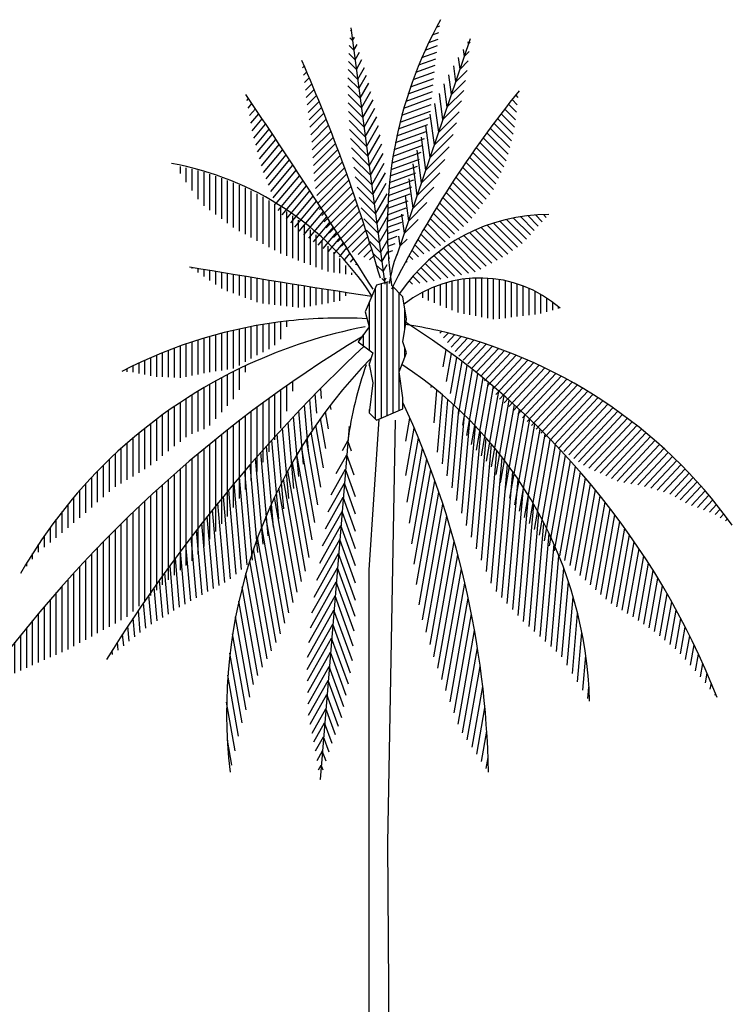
# Model space of a CAD drawing. Extents: x -1.9 to 20.9, y 2.3 to 17.
# Tile 11 of 12: x 13.3 to 17.6, y 11 to 17. Entities that reach past the tile are written whole.
import ezdxf

# ---------------------------------------------------------------- set-up
doc = ezdxf.new("R2010")
doc.units = 0
doc.header["$MEASUREMENT"] = 0
doc.layers.get('0').update_dxf_attribs({"linetype": 'CONTINUOUS'})

# ---------------------------------------------------------------- blocks, each defined once
blk = doc.blocks.new('*X14')
at = {"color": 0}
for p, q in [((18.18, 9.8629), (18.18, 9.8872)), ((18.2, 9.8343), (18.2, 9.8829)), ((18.22, 9.8056), (18.22, 9.8782)), ((18.24, 9.7769), (18.24, 9.873)), ((18.26, 9.7544), (18.26, 9.8674)), ((18.28, 9.7397), (18.28, 9.8613)), ((18.3, 9.725), (18.3, 9.8547)), ((18.32, 9.7104), (18.32, 9.8477)), ((18.34, 9.6957), (18.34, 9.8401)), ((18.36, 9.681), (18.36, 9.8321)), ((18.38, 9.6683), (18.38, 9.8236)), ((18.4, 9.6576), (18.4, 9.8145)), ((18.42, 9.6468), (18.42, 9.8049)), ((18.44, 9.636), (18.44, 9.7947)), ((18.46, 9.6253), (18.46, 9.7839)), ((18.48, 9.6145), (18.48, 9.7725)), ((18.5, 9.6037), (18.5, 9.7605)), ((18.52, 9.593), (18.52, 9.7478)), ((18.54, 9.5847), (18.54, 9.7345)), ((18.56, 9.577), (18.56, 9.7204)), ((18.58, 9.5693), (18.58, 9.7055)), ((18.6, 9.5616), (18.6, 9.6898)), ((18.62, 9.5539), (18.62, 9.6733)), ((18.64, 9.5462), (18.64, 9.6559)), ((18.66, 9.5385), (18.66, 9.6375)), ((18.68, 9.5313), (18.68, 9.618)), ((18.7, 9.5284), (18.7, 9.5973)), ((18.72, 9.5256), (18.72, 9.5754)), ((18.74, 9.5227), (18.74, 9.5521)), ((18.76, 9.5199), (18.76, 9.5273))]:
    blk.add_line(p, q, dxfattribs=at)
blk = doc.blocks.new('*X9')
at = {"color": 0}
for p, q in [((18.6577, 9.1023), (18.6547, 9.1359)), ((18.6734, 9.1523), (18.6732, 9.1545)), ((18.6274, 8.99), (18.6179, 9.0983)), ((18.642, 9.0522), (18.6363, 9.1172)), ((18.613, 8.9244), (18.5995, 9.0792)), ((18.5805, 8.8374), (18.5627, 9.0404)), ((18.5969, 8.8792), (18.5811, 9.0599)), ((18.5468, 8.763), (18.526, 9.001)), ((18.5639, 8.7972), (18.5444, 9.0208)), ((18.5297, 8.7288), (18.5077, 8.981)), ((18.4951, 8.666), (18.4711, 8.9404)), ((18.5127, 8.6946), (18.4894, 8.9608)), ((18.4599, 8.609), (18.4345, 8.899)), ((18.4775, 8.6375), (18.4528, 8.9198)), ((18.4423, 8.5806), (18.4163, 8.878)), ((18.4058, 8.5392), (18.3799, 8.8355)), ((18.4245, 8.5552), (18.3981, 8.8569)), ((18.3871, 8.5232), (18.3617, 8.8139)), ((18.3498, 8.4912), (18.3254, 8.77)), ((18.3684, 8.5072), (18.3435, 8.792)), ((18.3307, 8.4796), (18.3072, 8.7477)), ((18.2924, 8.4586), (18.271, 8.7026)), ((18.3115, 8.4691), (18.2891, 8.7253)), ((18.2732, 8.4481), (18.253, 8.6796)), ((18.2349, 8.4271), (18.2169, 8.633)), ((18.2541, 8.4376), (18.2349, 8.6564)), ((18.2158, 8.4167), (18.1989, 8.6093)), ((18.1966, 8.4062), (18.1809, 8.5854)), ((18.1584, 8.3839), (18.145, 8.5368)), ((18.1775, 8.3955), (18.163, 8.5612)), ((18.1393, 8.3724), (18.1271, 8.5121)), ((18.1203, 8.3608), (18.1092, 8.4871)), ((18.0821, 8.3376), (18.0735, 8.4363)), ((18.1012, 8.3492), (18.0913, 8.4619)), ((18.0632, 8.3249), (18.0557, 8.4105)), ((18.0444, 8.31), (18.0379, 8.3844)), ((18.0256, 8.295), (18.0201, 8.358)), ((17.9881, 8.265), (17.9847, 8.3042)), ((18.0069, 8.28), (18.0024, 8.3313)), ((17.9693, 8.25), (17.967, 8.2769)), ((17.9506, 8.235), (17.9493, 8.2492)), ((17.9318, 8.2201), (17.9317, 8.2212))]:
    blk.add_line(p, q, dxfattribs=at)
blk = doc.blocks.new('*X8')
at = {"color": 0}
for p, q in [((18.54, 9.0588), (18.54, 9.145)), ((18.56, 9.1271), (18.56, 9.159)), ((18.48, 8.9218), (18.48, 9.1022)), ((18.5, 8.9618), (18.5, 9.1166)), ((18.52, 9.0018), (18.52, 9.1309)), ((18.44, 8.8552), (18.44, 9.0727)), ((18.46, 8.8859), (18.46, 9.0875)), ((18.4, 8.794), (18.4, 9.0426)), ((18.42, 8.8246), (18.42, 9.0578)), ((18.36, 8.7327), (18.36, 9.0118)), ((18.38, 8.7634), (18.38, 9.0273)), ((18.32, 8.6772), (18.32, 8.9801)), ((18.34, 8.7027), (18.34, 8.996)), ((18.26, 8.6006), (18.26, 8.9313)), ((18.28, 8.6261), (18.28, 8.9478)), ((18.3, 8.6516), (18.3, 8.9641)), ((18.24, 8.5751), (18.24, 8.9146)), ((18.2, 8.5367), (18.2, 8.8806)), ((18.22, 8.553), (18.22, 8.8977)), ((18.16, 8.5042), (18.16, 8.8458)), ((18.18, 8.5205), (18.18, 8.8633)), ((18.12, 8.4715), (18.12, 8.8102)), ((18.14, 8.4879), (18.14, 8.8281)), ((18.08, 8.4354), (18.08, 8.7736)), ((18.1, 8.4534), (18.1, 8.792)), ((18.04, 8.3992), (18.04, 8.7361)), ((18.06, 8.4173), (18.06, 8.755)), ((18.02, 8.3812), (18.02, 8.717)), ((17.98, 8.3515), (17.98, 8.6781)), ((18, 8.3631), (18, 8.6977)), ((17.94, 8.3296), (17.94, 8.6381)), ((17.96, 8.3405), (17.96, 8.6582)), ((17.92, 8.3186), (17.92, 8.6178)), ((17.88, 8.2966), (17.88, 8.5762)), ((17.9, 8.3076), (17.9, 8.5971)), ((17.84, 8.2747), (17.84, 8.5336)), ((17.86, 8.2856), (17.86, 8.555)), ((17.82, 8.2637), (17.82, 8.5118)), ((17.78, 8.2435), (17.78, 8.4674)), ((17.8, 8.2527), (17.8, 8.4898)), ((17.76, 8.2347), (17.76, 8.4447)), ((17.72, 8.217), (17.72, 8.3984)), ((17.74, 8.2259), (17.74, 8.4217)), ((17.7, 8.2082), (17.7, 8.3747)), ((17.68, 8.1994), (17.68, 8.3507)), ((17.64, 8.1814), (17.64, 8.3017)), ((17.66, 8.1905), (17.66, 8.3264)), ((17.62, 8.1723), (17.62, 8.2766)), ((17.6, 8.1633), (17.6, 8.2511)), ((17.56, 8.1451), (17.56, 8.199)), ((17.58, 8.1542), (17.58, 8.2253)), ((17.54, 8.136), (17.54, 8.1723)), ((17.52, 8.1269), (17.52, 8.1452))]:
    blk.add_line(p, q, dxfattribs=at)
blk = doc.blocks.new('*X3')
at = {"color": 0}
for p, q in [((18.36, 9.2032), (18.36, 9.3327)), ((18.38, 9.2139), (18.38, 9.3372)), ((18.4, 9.2255), (18.4, 9.3415)), ((18.42, 9.2371), (18.42, 9.3455)), ((18.44, 9.2484), (18.44, 9.3492)), ((18.46, 9.2584), (18.46, 9.3526)), ((18.48, 9.2684), (18.48, 9.3558)), ((18.5, 9.2822), (18.5, 9.3587)), ((18.52, 9.3022), (18.52, 9.3614)), ((18.54, 9.3447), (18.54, 9.3638)), ((18.24, 9.1834), (18.24, 9.3)), ((18.26, 9.1872), (18.26, 9.3062)), ((18.28, 9.1911), (18.28, 9.312)), ((18.3, 9.1942), (18.3, 9.3176)), ((18.32, 9.1972), (18.32, 9.3229)), ((18.34, 9.2002), (18.34, 9.328)), ((18.14, 9.1738), (18.14, 9.2649)), ((18.16, 9.1728), (18.16, 9.2725)), ((18.18, 9.1718), (18.18, 9.2798)), ((18.2, 9.1757), (18.2, 9.2868)), ((18.22, 9.1795), (18.22, 9.2936)), ((18.06, 9.1829), (18.06, 9.2312)), ((18.08, 9.1791), (18.08, 9.2401)), ((18.1, 9.1757), (18.1, 9.2487)), ((18.12, 9.1747), (18.12, 9.2569)), ((18, 9.1923), (18, 9.2026)), ((18.02, 9.1905), (18.02, 9.2125)), ((18.04, 9.1867), (18.04, 9.222))]:
    blk.add_line(p, q, dxfattribs=at)
blk = doc.blocks.new('*X1')
at = {"color": 0}
for p, q in [((18.38, 9.1311), (18.38, 9.2031)), ((18.4, 9.1915), (18.4, 9.2127)), ((18.32, 9.0551), (18.32, 9.1725)), ((18.34, 9.0776), (18.34, 9.183)), ((18.36, 9.1001), (18.36, 9.1932)), ((18.26, 8.9979), (18.26, 9.1388)), ((18.28, 9.01), (18.28, 9.1504)), ((18.3, 9.0325), (18.3, 9.1616)), ((18.2, 8.9708), (18.2, 9.1019)), ((18.22, 8.9825), (18.22, 9.1146)), ((18.24, 8.9902), (18.24, 9.1269)), ((18.16, 8.94), (18.16, 9.0753)), ((18.18, 8.9554), (18.18, 9.0888)), ((18.1, 8.8914), (18.1, 9.0323)), ((18.12, 8.9076), (18.12, 9.0471)), ((18.14, 8.9238), (18.14, 9.0614)), ((18.06, 8.8632), (18.06, 9.0014)), ((18.08, 8.8757), (18.08, 9.0171)), ((18.02, 8.8381), (18.02, 8.9685)), ((18.04, 8.8507), (18.04, 8.9852)), ((17.98, 8.8145), (17.98, 8.9335)), ((18, 8.8263), (18, 8.9513)), ((17.96, 8.8028), (17.96, 8.9151)), ((17.92, 8.7683), (17.92, 8.8766)), ((17.94, 8.786), (17.94, 8.8962)), ((17.88, 8.7329), (17.88, 8.8355)), ((17.9, 8.7506), (17.9, 8.8564)), ((17.86, 8.7152), (17.86, 8.8139)), ((17.82, 8.6808), (17.82, 8.7683)), ((17.84, 8.6976), (17.84, 8.7915)), ((17.8, 8.6639), (17.8, 8.7442)), ((17.78, 8.647), (17.78, 8.7192)), ((17.74, 8.6145), (17.74, 8.6661)), ((17.76, 8.6304), (17.76, 8.6932)), ((17.72, 8.5987), (17.72, 8.6379)), ((17.7, 8.5815), (17.7, 8.6084)), ((17.68, 8.5579), (17.68, 8.5776)), ((17.66, 8.5343), (17.66, 8.5452)), ((17.64, 8.5107), (17.64, 8.5111))]:
    blk.add_line(p, q, dxfattribs=at)
blk = doc.blocks.new('*X21')
at = {"color": 0}
for p, q in [((18.5937, 10.2216), (18.5989, 10.2268)), ((18.5968, 10.1964), (18.6074, 10.207)), ((18.5999, 10.1712), (18.6159, 10.1872)), ((18.603, 10.146), (18.6243, 10.1673)), ((18.6061, 10.1208), (18.6327, 10.1474)), ((18.6091, 10.0956), (18.641, 10.1274)), ((18.6122, 10.0704), (18.6492, 10.1073)), ((18.6153, 10.0452), (18.6574, 10.0872)), ((18.6184, 10.02), (18.6655, 10.0671)), ((18.6215, 9.9948), (18.6735, 10.0468)), ((18.6246, 9.9696), (18.6815, 10.0265)), ((18.6265, 9.9433), (18.6894, 10.0061)), ((18.6283, 9.9167), (18.6973, 9.9857)), ((18.63, 9.8902), (18.7051, 9.9652)), ((18.6318, 9.8636), (18.7128, 9.9447)), ((18.6335, 9.8371), (18.7205, 9.9241)), ((18.6375, 9.8128), (18.7281, 9.9034)), ((18.6416, 9.7887), (18.7356, 9.8826)), ((18.6458, 9.7645), (18.7431, 9.8618)), ((18.651, 9.7415), (18.7505, 9.841)), ((18.6585, 9.7207), (18.7579, 9.82)), ((18.666, 9.6999), (18.7651, 9.799)), ((18.6735, 9.6791), (18.7723, 9.7779)), ((18.6849, 9.6622), (18.7795, 9.7568)), ((18.6982, 9.6472), (18.7866, 9.7356)), ((18.7115, 9.6323), (18.7936, 9.7143)), ((18.7249, 9.6173), (18.8005, 9.693)), ((18.7423, 9.6065), (18.8074, 9.6716)), ((18.7618, 9.5977), (18.8142, 9.6501)), ((18.7812, 9.5888), (18.821, 9.6286)), ((18.8005, 9.5799), (18.8276, 9.607)), ((18.8199, 9.5709), (18.8342, 9.5853)), ((18.8394, 9.5621), (18.8408, 9.5635))]:
    blk.add_line(p, q, dxfattribs=at)
blk = doc.blocks.new('*X20')
at = {"color": 0}
for p, q in [((18.7583, 10.3462), (18.7561, 10.3484)), ((18.7626, 10.3136), (18.7537, 10.3225)), ((18.7712, 10.2484), (18.75, 10.2697)), ((18.7669, 10.281), (18.7517, 10.2962)), ((18.7755, 10.2158), (18.7487, 10.2427)), ((18.7798, 10.1832), (18.7477, 10.2154)), ((18.7842, 10.1507), (18.7471, 10.1877)), ((18.7885, 10.1181), (18.7469, 10.1596)), ((18.7928, 10.0855), (18.7472, 10.1311)), ((18.7971, 10.0529), (18.7478, 10.1021)), ((18.8014, 10.0203), (18.749, 10.0727)), ((18.8057, 9.9877), (18.7506, 10.0428)), ((18.81, 9.9551), (18.7527, 10.0124)), ((18.8144, 9.9225), (18.7553, 9.9815)), ((18.8187, 9.8899), (18.7585, 9.95)), ((18.823, 9.8573), (18.7624, 9.9179)), ((18.8273, 9.8247), (18.7668, 9.8851)), ((18.8316, 9.7921), (18.772, 9.8517)), ((18.8359, 9.7595), (18.7779, 9.8175)), ((18.8402, 9.7269), (18.7846, 9.7825)), ((18.8446, 9.6943), (18.7921, 9.7467)), ((18.8489, 9.6617), (18.8006, 9.7099)), ((18.8532, 9.6291), (18.8102, 9.6721)), ((18.8575, 9.5965), (18.8209, 9.6331)), ((18.8618, 9.5639), (18.8329, 9.5928)), ((18.8661, 9.5313), (18.8463, 9.5511)), ((18.8704, 9.4987), (18.8614, 9.5077))]:
    blk.add_line(p, q, dxfattribs=at)
blk = doc.blocks.new('*X17')
at = {"color": 0}
for p, q in [((19.3168, 10.0705), (19.2898, 10.0976)), ((19.3201, 10.0956), (19.3022, 10.1134)), ((19.3233, 10.1206), (19.3148, 10.1291)), ((19.3103, 10.0204), (19.2651, 10.0657)), ((19.3136, 10.0455), (19.2774, 10.0817)), ((19.3002, 9.974), (19.2407, 10.0335)), ((19.3061, 9.9964), (19.2529, 10.0496)), ((19.2886, 9.929), (19.2167, 10.001)), ((19.2944, 9.9515), (19.2287, 10.0173)), ((19.2746, 9.8865), (19.1929, 9.9682)), ((19.2828, 9.9066), (19.2048, 9.9846)), ((19.2568, 9.8477), (19.1695, 9.935)), ((19.2657, 9.8671), (19.1812, 9.9516)), ((19.239, 9.8089), (19.1464, 9.9015)), ((19.2479, 9.8283), (19.1579, 9.9183)), ((19.2148, 9.7766), (19.1236, 9.8677)), ((19.2269, 9.7928), (19.135, 9.8847)), ((19.1905, 9.7443), (19.1012, 9.8336)), ((19.2027, 9.7604), (19.1124, 9.8507)), ((19.1663, 9.7119), (19.0791, 9.7992)), ((19.1784, 9.7281), (19.0901, 9.8164)), ((19.1377, 9.6839), (19.0573, 9.7644)), ((19.1531, 9.6969), (19.0681, 9.7818)), ((19.1224, 9.671), (19.0465, 9.7469)), ((19.0916, 9.6452), (19.0252, 9.7116)), ((19.107, 9.6581), (19.0358, 9.7293)), ((19.0606, 9.6196), (19.0043, 9.676)), ((19.0762, 9.6323), (19.0147, 9.6938)), ((19.0229, 9.6007), (18.9837, 9.64)), ((19.0418, 9.6102), (18.9939, 9.658)), ((18.9853, 9.5818), (18.9634, 9.6037)), ((19.0041, 9.5913), (18.9735, 9.6219)), ((18.9476, 9.5629), (18.9435, 9.5671)), ((18.9664, 9.5724), (18.9534, 9.5854))]:
    blk.add_line(p, q, dxfattribs=at)
blk = doc.blocks.new('*X16')
at = {"color": 0}
for p, q in [((19.3368, 9.6263), (19.2608, 9.7023)), ((19.3507, 9.6407), (19.2833, 9.7081)), ((19.3642, 9.6555), (19.3065, 9.7132)), ((19.3776, 9.6703), (19.3305, 9.7175)), ((19.3911, 9.6851), (19.3554, 9.7209)), ((19.4046, 9.6999), (19.3812, 9.7233)), ((19.4181, 9.7147), (19.4082, 9.7246)), ((19.2703, 9.5797), (19.1777, 9.6722)), ((19.2879, 9.5904), (19.1976, 9.6807)), ((19.3042, 9.6023), (19.218, 9.6885)), ((19.3205, 9.6143), (19.2391, 9.6957)), ((19.1968, 9.5401), (19.1039, 9.633)), ((19.2151, 9.55), (19.1215, 9.6436)), ((19.2335, 9.5599), (19.1397, 9.6537)), ((19.2519, 9.5698), (19.1584, 9.6632)), ((19.1312, 9.5207), (19.0538, 9.5981)), ((19.1544, 9.5258), (19.07, 9.6102)), ((19.1776, 9.5309), (19.0867, 9.6218)), ((19.0848, 9.5106), (19.0229, 9.5725)), ((19.108, 9.5157), (19.0381, 9.5856)), ((19.0384, 9.5004), (18.9938, 9.545)), ((19.0616, 9.5055), (19.0081, 9.559)), ((18.9654, 9.4886), (18.9537, 9.5003)), ((18.9901, 9.4922), (18.9666, 9.5156)), ((19.0147, 9.4958), (18.98, 9.5306))]:
    blk.add_line(p, q, dxfattribs=at)
blk = doc.blocks.new('*X15')
at = {"color": 0}
for p, q in [((18.4048, 10.1104), (18.4104, 10.1172)), ((18.4094, 10.0849), (18.4221, 10.1)), ((18.4141, 10.0593), (18.4337, 10.0827)), ((18.4187, 10.0337), (18.4453, 10.0654)), ((18.4234, 10.0081), (18.4569, 10.0481)), ((18.4285, 9.9832), (18.4685, 10.0308)), ((18.435, 9.9598), (18.4801, 10.0135)), ((18.4414, 9.9364), (18.4917, 9.9962)), ((18.4479, 9.9129), (18.5032, 9.9789)), ((18.4544, 9.8895), (18.5148, 9.9615)), ((18.4617, 9.8671), (18.5263, 9.9441)), ((18.4698, 9.8457), (18.5378, 9.9268)), ((18.4779, 9.8242), (18.5493, 9.9094)), ((18.486, 9.8028), (18.5608, 9.892)), ((18.4941, 9.7814), (18.5723, 9.8745)), ((18.5023, 9.7599), (18.5838, 9.8571)), ((18.5104, 9.7385), (18.5953, 9.8396)), ((18.5241, 9.7237), (18.6067, 9.8222)), ((18.5386, 9.7099), (18.6182, 9.8047)), ((18.5532, 9.6961), (18.6296, 9.7872)), ((18.5677, 9.6823), (18.641, 9.7697)), ((18.5822, 9.6685), (18.6524, 9.7522)), ((18.5978, 9.6559), (18.6638, 9.7346)), ((18.6141, 9.6443), (18.6752, 9.7171)), ((18.6304, 9.6326), (18.6865, 9.6995)), ((18.6467, 9.621), (18.6979, 9.6819)), ((18.6631, 9.6093), (18.7092, 9.6643)), ((18.6808, 9.5993), (18.7206, 9.6467)), ((18.6994, 9.5904), (18.7319, 9.6291)), ((18.718, 9.5814), (18.7432, 9.6115)), ((18.7366, 9.5725), (18.7545, 9.5938)), ((18.7552, 9.5635), (18.7658, 9.5762)), ((18.7737, 9.5545), (18.7771, 9.5585))]:
    blk.add_line(p, q, dxfattribs=at)
blk = doc.blocks.new('*X12')
at = {"color": 0}
for p, q in [((19.1, 9.4003), (19.1, 9.4992)), ((19.12, 9.3926), (19.12, 9.5033)), ((19.14, 9.3889), (19.14, 9.5064)), ((19.16, 9.3851), (19.16, 9.5085)), ((19.18, 9.3813), (19.18, 9.5096)), ((19.2, 9.3776), (19.2, 9.5097)), ((19.22, 9.3738), (19.22, 9.5089)), ((19.24, 9.3701), (19.24, 9.5071)), ((19.26, 9.3716), (19.26, 9.5043)), ((19.28, 9.3741), (19.28, 9.5005)), ((19.02, 9.4341), (19.02, 9.4719)), ((19.04, 9.4257), (19.04, 9.4805)), ((19.06, 9.4172), (19.06, 9.4879)), ((19.08, 9.4088), (19.08, 9.4941)), ((19.3, 9.3766), (19.3, 9.4956)), ((19.32, 9.3791), (19.32, 9.4897)), ((19.34, 9.3816), (19.34, 9.4826)), ((19.36, 9.3841), (19.36, 9.4744)), ((19.38, 9.3866), (19.38, 9.4649)), ((19, 9.4426), (19, 9.462)), ((19.4, 9.3891), (19.4, 9.454)), ((19.42, 9.3947), (19.42, 9.4417)), ((19.44, 9.4005), (19.44, 9.4276)), ((19.46, 9.4064), (19.46, 9.4117))]:
    blk.add_line(p, q, dxfattribs=at)
blk = doc.blocks.new('*X7')
at = {"color": 0}
for p, q in [((19.0289, 9.1391), (19.0294, 9.1446)), ((19.0386, 9.0197), (19.0482, 9.1295)), ((19.05, 8.9205), (19.0669, 9.1139)), ((19.0665, 8.8804), (19.0855, 9.0977)), ((19.0831, 8.8404), (19.1042, 9.081)), ((19.0996, 8.7994), (19.1227, 9.0638)), ((19.116, 8.7568), (19.1412, 9.0459)), ((19.1323, 8.7143), (19.1597, 9.0275)), ((19.1487, 8.6718), (19.1781, 9.0084)), ((19.1653, 8.6322), (19.1965, 8.9886)), ((19.182, 8.5935), (19.2147, 8.9682)), ((19.1987, 8.5548), (19.233, 8.9469)), ((19.2153, 8.5161), (19.2511, 8.9249)), ((19.232, 8.4774), (19.2692, 8.9021)), ((19.2496, 8.449), (19.2872, 8.8783)), ((19.2679, 8.4286), (19.3051, 8.8536)), ((19.2862, 8.4082), (19.3229, 8.8278)), ((19.3045, 8.3878), (19.3406, 8.8009)), ((19.3228, 8.3674), (19.3583, 8.7728)), ((19.3411, 8.347), (19.3758, 8.7433)), ((19.3597, 8.3299), (19.3931, 8.7124)), ((19.3783, 8.313), (19.4104, 8.6797)), ((19.3969, 8.2962), (19.4274, 8.6452)), ((19.4155, 8.2793), (19.4443, 8.6085)), ((19.4341, 8.2625), (19.4609, 8.5694)), ((19.4527, 8.2456), (19.4773, 8.5272)), ((19.4711, 8.2271), (19.4934, 8.4814)), ((19.4887, 8.1989), (19.5091, 8.4311)), ((19.5064, 8.1707), (19.5242, 8.3747)), ((19.524, 8.1425), (19.5386, 8.3099)), ((19.5416, 8.1143), (19.5518, 8.2315)), ((19.5592, 8.0861), (19.5626, 8.1253))]:
    blk.add_line(p, q, dxfattribs=at)
blk = doc.blocks.new('*X5')
at = {"color": 0}
for p, q in [((19.0689, 9.2094), (19.0791, 9.2671)), ((19.0804, 9.1596), (19.0971, 9.2541)), ((19.0935, 9.1186), (19.1151, 9.2408)), ((19.1074, 9.0821), (19.133, 9.2274)), ((19.1214, 9.0462), (19.1509, 9.2137)), ((19.1355, 9.0114), (19.1687, 9.1998)), ((19.1497, 8.9766), (19.1866, 9.1857)), ((19.1646, 8.9458), (19.2044, 9.1714)), ((19.1816, 8.927), (19.2221, 9.1568)), ((19.1986, 8.9082), (19.2398, 9.1421)), ((19.2156, 8.8895), (19.2575, 9.1271)), ((19.2326, 8.8707), (19.2751, 9.1118)), ((19.2482, 8.8441), (19.2927, 9.0963)), ((19.2635, 8.816), (19.3102, 9.0806)), ((19.2789, 8.7879), (19.3277, 9.0647)), ((19.295, 8.7643), (19.3451, 9.0485)), ((19.3115, 8.7424), (19.3625, 9.032)), ((19.3279, 8.7205), (19.3799, 9.0153)), ((19.3444, 8.6988), (19.3972, 8.9983)), ((19.3612, 8.6789), (19.4145, 8.981)), ((19.378, 8.6589), (19.4317, 8.9635)), ((19.3948, 8.639), (19.4489, 8.9457)), ((19.4118, 8.6202), (19.466, 8.9276)), ((19.4291, 8.6034), (19.4831, 8.9092)), ((19.4465, 8.5867), (19.5001, 8.8905)), ((19.4638, 8.5699), (19.517, 8.8715)), ((19.4812, 8.5531), (19.5339, 8.8522)), ((19.4985, 8.5363), (19.5508, 8.8326)), ((19.5159, 8.5196), (19.5676, 8.8127)), ((19.5333, 8.5031), (19.5843, 8.7924)), ((19.5508, 8.487), (19.601, 8.7718)), ((19.5682, 8.4708), (19.6176, 8.7508)), ((19.5857, 8.4546), (19.6341, 8.7295)), ((19.6031, 8.4385), (19.6506, 8.7078)), ((19.6206, 8.4223), (19.667, 8.6857)), ((19.6384, 8.4082), (19.6834, 8.6632)), ((19.6567, 8.3968), (19.6997, 8.6403)), ((19.675, 8.3855), (19.7159, 8.617)), ((19.6933, 8.3742), (19.732, 8.5933)), ((19.7117, 8.3628), (19.748, 8.5691)), ((19.7298, 8.3505), (19.764, 8.5444)), ((19.7479, 8.3381), (19.7799, 8.5193)), ((19.766, 8.3258), (19.7957, 8.4937)), ((19.7842, 8.3134), (19.8113, 8.4675)), ((19.802, 8.2991), (19.827, 8.4408)), ((19.8196, 8.2842), (19.8425, 8.4136)), ((19.8373, 8.2693), (19.8579, 8.3858)), ((19.855, 8.2544), (19.8731, 8.3573)), ((19.8723, 8.2375), (19.8883, 8.3282)), ((19.8893, 8.2184), (19.9034, 8.2985)), ((19.9062, 8.1993), (19.9183, 8.268)), ((19.9232, 8.1803), (19.9331, 8.2368)), ((19.9399, 8.1599), (19.9478, 8.2047)), ((19.9565, 8.1392), (19.9623, 8.1719)), ((19.9732, 8.1185), (19.9767, 8.1382)), ((19.9898, 8.0977), (19.9909, 8.1035))]:
    blk.add_line(p, q, dxfattribs=at)
blk = doc.blocks.new('*X4')
at = {"color": 0}
for p, q in [((19.0581, 9.3229), (19.0636, 9.3288)), ((19.0708, 9.3072), (19.0859, 9.3234)), ((19.0835, 9.2915), (19.108, 9.3178)), ((19.0962, 9.2758), (19.1298, 9.3119)), ((19.1094, 9.2606), (19.1515, 9.3057)), ((19.1226, 9.2455), (19.1729, 9.2994)), ((19.1374, 9.232), (19.1941, 9.2928)), ((19.1524, 9.2188), (19.215, 9.2859)), ((19.1675, 9.2056), (19.2358, 9.2788)), ((19.1825, 9.1924), (19.2563, 9.2715)), ((19.1962, 9.1777), (19.2766, 9.264)), ((19.2089, 9.1621), (19.2967, 9.2562)), ((19.2217, 9.1465), (19.3166, 9.2483)), ((19.2345, 9.1308), (19.3364, 9.2401)), ((19.2473, 9.1152), (19.3559, 9.2317)), ((19.2602, 9.0998), (19.3752, 9.2231)), ((19.2758, 9.0871), (19.3943, 9.2143)), ((19.2913, 9.0744), (19.4133, 9.2053)), ((19.3068, 9.0617), (19.4321, 9.1961)), ((19.3223, 9.049), (19.4506, 9.1867)), ((19.3378, 9.0363), (19.469, 9.1771)), ((19.3533, 9.0236), (19.4873, 9.1673)), ((19.3686, 9.0108), (19.5053, 9.1573)), ((19.384, 8.9979), (19.5232, 9.1472)), ((19.3994, 8.9851), (19.5409, 9.1368)), ((19.4148, 8.9723), (19.5584, 9.1263)), ((19.4302, 8.9595), (19.5757, 9.1155)), ((19.4456, 8.9467), (19.5929, 9.1046)), ((19.461, 8.9338), (19.6099, 9.0935)), ((19.4774, 8.9221), (19.6267, 9.0822)), ((19.4941, 8.9107), (19.6434, 9.0708)), ((19.5108, 8.8993), (19.6599, 9.0592)), ((19.5275, 8.8879), (19.6762, 9.0473)), ((19.5442, 8.8765), (19.6924, 9.0354)), ((19.5623, 8.8665), (19.7084, 9.0232)), ((19.5814, 8.8576), (19.7242, 9.0108)), ((19.6004, 8.8488), (19.7399, 8.9983)), ((19.6195, 8.8399), (19.7554, 8.9856)), ((19.6386, 8.8311), (19.7708, 8.9728)), ((19.6577, 8.8222), (19.7859, 8.9597)), ((19.6804, 8.8172), (19.801, 8.9465)), ((19.7042, 8.8134), (19.8158, 8.9331)), ((19.7281, 8.8097), (19.8305, 8.9196)), ((19.7505, 8.8044), (19.8451, 8.9058)), ((19.772, 8.7981), (19.8594, 8.8919)), ((19.7935, 8.7919), (19.8736, 8.8778)), ((19.815, 8.7856), (19.8877, 8.8636)), ((19.8358, 8.7786), (19.9016, 8.8491)), ((19.8537, 8.7685), (19.9153, 8.8345)), ((19.8717, 8.7584), (19.9289, 8.8197)), ((19.8896, 8.7483), (19.9423, 8.8048)), ((19.9092, 8.74), (19.9555, 8.7897)), ((19.9296, 8.7326), (19.9686, 8.7743)), ((19.95, 8.7251), (19.9815, 8.7589)), ((19.9705, 8.7177), (19.9942, 8.7432)), ((19.9896, 8.7089), (20.0068, 8.7273)), ((20.007, 8.6982), (20.0192, 8.7113)), ((20.0243, 8.6875), (20.0314, 8.6951)), ((20.0416, 8.6768), (20.0435, 8.6787))]:
    blk.add_line(p, q, dxfattribs=at)
blk = doc.blocks.new('*X11')
at = {"color": 0}
for p, q in [((18.7509, 9.0051), (18.7505, 9.0061)), ((18.7592, 8.9238), (18.7466, 8.9584)), ((18.7675, 8.8426), (18.7427, 8.9107)), ((18.773, 8.7689), (18.7388, 8.863)), ((18.773, 8.7105), (18.7349, 8.8153)), ((18.773, 8.652), (18.7309, 8.7676)), ((18.773, 8.5935), (18.727, 8.7199)), ((18.773, 8.535), (18.7231, 8.6722)), ((18.773, 8.4766), (18.7192, 8.6245)), ((18.773, 8.4181), (18.7152, 8.5768)), ((18.7714, 8.3639), (18.7113, 8.5291)), ((18.7683, 8.314), (18.7074, 8.4814)), ((18.7652, 8.2641), (18.7035, 8.4337)), ((18.7621, 8.2142), (18.6996, 8.386)), ((18.7559, 8.1727), (18.6956, 8.3383)), ((18.7485, 8.1347), (18.6917, 8.2906)), ((18.741, 8.0966), (18.6878, 8.2429)), ((18.7336, 8.0586), (18.6839, 8.1952)), ((18.7261, 8.0206), (18.6799, 8.1475)), ((18.7155, 7.9914), (18.676, 8.0998)), ((18.7045, 7.963), (18.6721, 8.0521)), ((18.6936, 7.9345), (18.6682, 8.0044)), ((18.6829, 7.9054), (18.6643, 7.9567)), ((18.6728, 7.8747), (18.6603, 7.909)), ((18.6627, 7.844), (18.6564, 7.8613)), ((18.6526, 7.8133), (18.6525, 7.8136))]:
    blk.add_line(p, q, dxfattribs=at)
blk = doc.blocks.new('*X10')
at = {"color": 0}
for p, q in [((18.6899, 9.0645), (18.6873, 9.0791)), ((18.6725, 8.9329), (18.6546, 9.0347)), ((18.6812, 8.9987), (18.6709, 9.0572)), ((18.6638, 8.8671), (18.6383, 9.0115)), ((18.6551, 8.8013), (18.6222, 8.9877)), ((18.6354, 8.6824), (18.5904, 8.938)), ((18.6453, 8.7416), (18.6062, 8.9632)), ((18.6256, 8.6232), (18.5746, 8.9119)), ((18.6157, 8.564), (18.5591, 8.8851)), ((18.6036, 8.5172), (18.5437, 8.8573)), ((18.5754, 8.4467), (18.5134, 8.7988)), ((18.5895, 8.482), (18.5284, 8.8286)), ((18.5613, 8.4115), (18.4985, 8.768)), ((18.5473, 8.3763), (18.4838, 8.7359)), ((18.5332, 8.341), (18.4694, 8.7025)), ((18.5191, 8.3058), (18.4552, 8.6677)), ((18.504, 8.2763), (18.4414, 8.6312)), ((18.4886, 8.2483), (18.4278, 8.593)), ((18.4732, 8.2204), (18.4146, 8.5526)), ((18.4578, 8.1924), (18.4018, 8.5099)), ((18.4424, 8.1644), (18.3895, 8.4645)), ((18.4274, 8.1344), (18.3778, 8.4157)), ((18.4148, 8.0911), (18.3668, 8.3629)), ((18.4021, 8.0478), (18.3568, 8.3049)), ((18.3894, 8.0045), (18.3479, 8.24)), ((18.3771, 7.9589), (18.3408, 8.1651)), ((18.3655, 7.9098), (18.3366, 8.0738)), ((18.3538, 7.8607), (18.3389, 7.9453))]:
    blk.add_line(p, q, dxfattribs=at)
blk = doc.blocks.new('*X6')
at = {"color": 0}
for p, q in [((18.9432, 8.9571), (18.9569, 9.0352)), ((18.943, 8.8407), (18.9714, 9.0019)), ((18.9474, 8.7509), (18.9857, 8.9679)), ((18.9552, 8.6795), (18.9998, 8.933)), ((18.9631, 8.6096), (19.0139, 8.8973)), ((18.9713, 8.5409), (19.0277, 8.8606)), ((18.9795, 8.4722), (19.0414, 8.823)), ((18.9877, 8.4036), (19.0549, 8.7843)), ((18.9991, 8.3531), (19.0682, 8.7446)), ((19.0121, 8.3113), (19.0813, 8.7036)), ((19.025, 8.2695), (19.0941, 8.6613)), ((19.0379, 8.2277), (19.1067, 8.6177)), ((19.0514, 8.1887), (19.119, 8.5724)), ((19.065, 8.151), (19.1311, 8.5255)), ((19.0787, 8.1133), (19.1428, 8.4767)), ((19.0924, 8.0756), (19.1541, 8.4258)), ((19.106, 8.0379), (19.165, 8.3726)), ((19.1197, 8.0001), (19.1755, 8.3166)), ((19.1348, 7.9708), (19.1854, 8.2575)), ((19.1508, 7.9465), (19.1946, 8.1948)), ((19.1668, 7.9221), (19.2031, 8.1276)), ((19.1829, 7.8978), (19.2106, 8.055)), ((19.1989, 7.8734), (19.2169, 7.9754)), ((19.2149, 7.8491), (19.2215, 7.8863))]:
    blk.add_line(p, q, dxfattribs=at)
blk = doc.blocks.new('*X13')
at = {"color": 0}
for p, q in [((18.22, 9.5416), (18.22, 9.5462)), ((18.24, 9.528), (18.24, 9.5428)), ((18.26, 9.5145), (18.26, 9.5394)), ((18.28, 9.501), (18.28, 9.536)), ((18.3, 9.4874), (18.3, 9.5327)), ((18.32, 9.4739), (18.32, 9.5293)), ((18.34, 9.4656), (18.34, 9.526)), ((18.36, 9.4581), (18.36, 9.5226)), ((18.38, 9.4506), (18.38, 9.5193)), ((18.4, 9.4431), (18.4, 9.516)), ((18.42, 9.4356), (18.42, 9.5127)), ((18.44, 9.4281), (18.44, 9.5094)), ((18.46, 9.4236), (18.46, 9.5062)), ((18.48, 9.4214), (18.48, 9.5029)), ((18.5, 9.4191), (18.5, 9.4997)), ((18.52, 9.4169), (18.52, 9.4964)), ((18.54, 9.4147), (18.54, 9.4932)), ((18.56, 9.4125), (18.56, 9.49)), ((18.58, 9.4102), (18.58, 9.4868)), ((18.6, 9.4106), (18.6, 9.4836)), ((18.62, 9.4142), (18.62, 9.4805)), ((18.64, 9.4179), (18.64, 9.4773)), ((18.66, 9.4215), (18.66, 9.4742)), ((18.68, 9.4251), (18.68, 9.471)), ((18.7, 9.4288), (18.7, 9.4679)), ((18.72, 9.4324), (18.72, 9.4648)), ((18.74, 9.4488), (18.74, 9.4617))]:
    blk.add_line(p, q, dxfattribs=at)
blk = doc.blocks.new('*X2')
at = {"color": 0}
for p, q in [((18.84, 9.032), (18.84, 9.4766)), ((18.86, 9.0359), (18.86, 9.4899)), ((18.88, 9.0443), (18.88, 9.4958)), ((18.9, 9.0527), (18.9, 9.4791)), ((18.92, 9.061), (18.92, 9.4591)), ((18.82, 9.265), (18.82, 9.429)), ((18.94, 9.339), (18.94, 9.4018)), ((18.8, 9.2798), (18.8, 9.3193)), ((18.94, 9.244), (18.94, 9.2714)), ((18.82, 9.2121), (18.82, 9.2224)), ((18.82, 9.0521), (18.82, 9.0648))]:
    blk.add_line(p, q, dxfattribs=at)
blk = doc.blocks.new('*X19')
at = {"color": 0}
for p, q in [((19.0332, 10.3329), (19.0551, 10.3408)), ((19.0466, 10.3591), (19.0576, 10.3631)), ((19.0206, 10.307), (19.0525, 10.3186)), ((18.9975, 10.256), (19.0474, 10.2742)), ((19.0087, 10.2814), (19.05, 10.2964)), ((18.987, 10.2309), (19.0448, 10.252)), ((18.9679, 10.1814), (19.0397, 10.2076)), ((18.9772, 10.2061), (19.0423, 10.2298)), ((18.9592, 10.157), (19.0372, 10.1854)), ((18.9435, 10.1087), (19.0328, 10.1412)), ((18.9511, 10.1327), (19.035, 10.1633)), ((18.9365, 10.0848), (19.0306, 10.1191)), ((18.9238, 10.0377), (19.0262, 10.0749)), ((18.9299, 10.0612), (19.0284, 10.097)), ((18.9181, 10.0143), (19.0227, 10.0524)), ((18.9081, 9.9681), (19.0113, 10.0057)), ((18.9129, 9.9911), (19.017, 10.029)), ((18.9038, 9.9452), (19.0057, 9.9823)), ((18.8962, 9.8999), (18.9943, 9.9356)), ((18.8998, 9.9225), (19, 9.959)), ((18.8931, 9.8775), (18.9887, 9.9123)), ((18.8878, 9.833), (18.9762, 9.8652)), ((18.8902, 9.8552), (18.9824, 9.8887)), ((18.8857, 9.811), (18.97, 9.8416)), ((18.884, 9.789), (18.9637, 9.8181)), ((18.8815, 9.7456), (18.9513, 9.771)), ((18.8826, 9.7673), (18.9575, 9.7945)), ((18.8808, 9.724), (18.9439, 9.747)), ((18.8803, 9.6813), (18.9289, 9.699)), ((18.8804, 9.7026), (18.9364, 9.723)), ((18.8805, 9.6601), (18.9214, 9.675)), ((18.881, 9.639), (18.9139, 9.651)), ((18.8818, 9.618), (18.9064, 9.627)), ((18.8829, 9.5971), (18.8989, 9.6029)), ((18.8844, 9.5764), (18.8882, 9.5778))]:
    blk.add_line(p, q, dxfattribs=at)
blk = doc.blocks.new('*X18')
at = {"color": 0}
for p, q in [((19.1553, 10.3023), (19.1604, 10.3074)), ((19.1408, 10.2596), (19.1576, 10.2764)), ((19.1263, 10.2168), (19.1542, 10.2446)), ((19.1119, 10.174), (19.1499, 10.2121)), ((19.0974, 10.1313), (19.1448, 10.1787)), ((19.0829, 10.0885), (19.1387, 10.1443)), ((19.0685, 10.0458), (19.1316, 10.1089)), ((19.054, 10.003), (19.1233, 10.0724)), ((19.0395, 9.9603), (19.1138, 10.0345)), ((19.025, 9.9175), (19.1027, 9.9952)), ((19.0106, 9.8748), (19.09, 9.9542)), ((18.9961, 9.832), (19.0752, 9.9111)), ((18.9816, 9.7892), (19.058, 9.8657)), ((18.9672, 9.7465), (19.0379, 9.8172)), ((18.9527, 9.7037), (19.0138, 9.7649)), ((18.9382, 9.661), (18.9845, 9.7073)), ((18.9238, 9.6182), (18.9472, 9.6417))]:
    blk.add_line(p, q, dxfattribs=at)
blk = doc.blocks.new('A$C32E078A5')
at = {"color": 80}
for p, q in [((17.2166, 9.2237), (17.4232, 7.6624)), ((17.4988, 7.8413), (17.9446, 9.1583)), ((17.2053, 6.7955), (17.0285, 4.645))]:
    blk.add_line(p, q, dxfattribs=at)
blk.add_lwpolyline([(17.4429, 7.6757), (17.3725, 7.655), (17.3046, 7.4934), (17.328, 7.4022), (17.2601, 7.311), (17.3513, 7.2432), (17.3278, 7.1754), (17.3511, 7.0607), (17.3275, 6.8783), (17.3718, 6.834), (17.5334, 6.9016), (17.5335, 6.9694), (17.5102, 7.1284), (17.5546, 7.243), (17.5338, 7.3108), (17.5548, 7.4489), (17.534, 7.5845), (17.4637, 7.6549)], dxfattribs=at)
at = {"color": 9}
for points in [[(17.3869, 6.8403), (17.3267, 5.9218), (17.3251, 4.0062), (17.3237, 2.3642), (17.3223, 0.7222), (17.3218, 0.128)], [(17.4865, 6.8339), (17.44, 4.2563), (17.4586, 1.6108), (17.5277, 0.1278)]]:
    blk.add_lwpolyline(points, dxfattribs=at)
at = {"color": 80}
for centre, radius, start, end in [((20.0433, 8.0157), 2.6047, 151.13461, 187.96334), ((7.1914, 4.7615), 10.6191, 16.0601, 23.6636), ((-20.4172, -16.2123), 44.6656, 32.26456, 34.08307), ((23.4, 4.6663), 6.6357, 141.02376, 153.45817), ((15.797, 6.5755), 1.851, 33.36766, 79.85286), ((18.4186, 6.9957), 1.091, 89.75977, 146.05398), ((18.3274, 7.5313), 0.8877, 159.49765, 171.26113), ((26.3622, 67.0291), 60.1205, 260.301067, 261.373616), ((18.0011, 6.9558), 0.7437, 48.85308, 128.23617), ((17.1559, 4.5597), 2.896, 96.2907, 117.44283), ((17.1559, 4.5597), 2.896, 86.84387, 96.2907), ((17.886, 4.3713), 3.0861, 100.86079, 114.84926), ((17.0804, 4.4218), 3.0311, 77.31703, 81.0902), ((15.0209, 3.3978), 4.7584, 21.52021, 57.82571), ((17.0804, 4.4218), 3.0311, 35.76987, 77.31703), ((21.3585, 0.5827), 7.8916, 121.10748, 144.24421), ((23.7923, 0.3461), 9.5037, 133.11486, 148.04632), ((19.5385, 5.0555), 3.0791, 135.5525, 186.823), ((17.886, 4.3713), 3.0861, 114.84926, 150.30531), ((19.464, 6.4054), 2.2859, 160.47116, 172.41769), ((16.124, 5.0458), 2.548, 1.67989, 56.58098), ((12.4021, 4.5651), 5.6547, 1.2492, 24.84359)]:
    blk.add_arc(centre, radius, start, end, dxfattribs=at)
at = {"color": 80, "xscale": -1.8, "yscale": 1.8, "zscale": 1.8}
for name, p, rotation in [('*X20', (54.6661, 0.0069), 15.07861166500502), ('*X18', (34.0629, -26.547), 322.602331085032), ('*X11', (47.8548, -14.7134), 350.5988575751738)]:
    blk.add_blockref(name, p, dxfattribs=dict(at, rotation=rotation))
at = {"color": 80, "xscale": 1.8, "yscale": 1.8, "zscale": 1.8}
for name in ['*X20', '*X19', '*X18', '*X21', '*X15', '*X17', '*X14', '*X16', '*X13', '*X12', '*X2', '*X3', '*X4', '*X5', '*X1', '*X8', '*X9', '*X7', '*X10', '*X6', '*X11']:
    blk.add_blockref(name, (-16.5459, -9.418), dxfattribs=at)

msp = doc.modelspace()

# ---------------------------------------------------------------- block references
msp.add_blockref('A$C32E078A5', (-1.9234, 7.7668))

doc.saveas('drawing.dxf')
